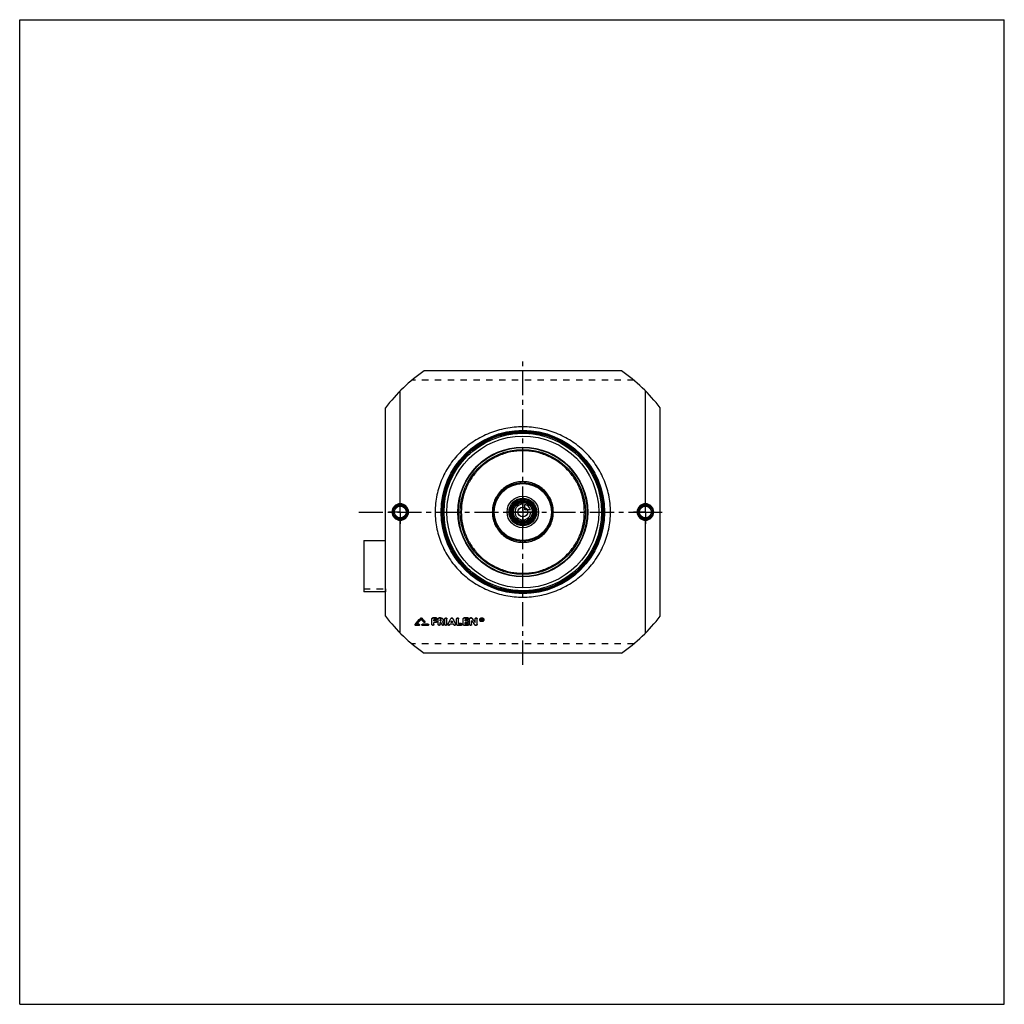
# Model space of a CAD drawing. Header units: millimetres. Extents: x 0 to 1000, y 0 to 1000.
import ezdxf

# ---------------------------------------------------------------- set-up
doc = ezdxf.new("R2010")
doc.units = ezdxf.units.MM
doc.header["$LTSCALE"] = 65.185185
doc.linetypes.add('CENTER', pattern=[0.6, 0.375, -0.075, 0.075, -0.075])
doc.linetypes.add('HIDDEN', pattern=[0.2, 0.1, -0.1])
doc.layers.get('0').update_dxf_attribs({"linetype": 'CONTINUOUS'})
for name, color, linetype in [('ACHSEN_S', 7, 'CONTINUOUS'), ('FASEN', 7, 'CONTINUOUS'), ('KOERPER', 7, 'CONTINUOUS'), ('KONST.EL_MIT_GEO', 7, 'CONTINUOUS'), ('KURVEN', 7, 'CONTINUOUS')]:
    doc.layers.add(name, color=color, linetype=linetype)

msp = doc.modelspace()

# ---------------------------------------------------------------- linework, layer by layer
at = {"color": 7, "linetype": 'Continuous'}
for p, q in [((0, 0), (0, 1000)), ((0, 1000), (1000, 1000)), ((1000, 0), (1000, 1000)), ((0, 0), (1000, 0))]:
    msp.add_line(p, q, dxfattribs=at)
at = {"layer": 'ACHSEN_S', "color": 2, "linetype": 'CENTER'}
for p, q in [((511, 344.9), (511, 654.3)), ((344.5, 500), (655.5, 500))]:
    msp.add_line(p, q, dxfattribs=at)
at = {"layer": 'FASEN', "color": 7, "linetype": 'Continuous'}
for radius in [80, 77.1]:
    msp.add_circle((511, 500), radius, dxfattribs=at)
at = {"layer": 'KOERPER', "color": 2, "linetype": 'CENTER'}
for p, q in [((386.5, 500), (386.5, 512)), ((635.5, 500), (635.5, 512)), ((386.5, 500), (374.5, 500)), ((386.5, 500), (386.5, 488)), ((386.5, 500), (398.5, 500)), ((635.5, 500), (623.5, 500)), ((635.5, 500), (647.5, 500)), ((635.5, 500), (635.5, 488))]:
    msp.add_line(p, q, dxfattribs=at)
at = {"layer": 'KOERPER', "color": 8, "linetype": 'HIDDEN'}
for p, q in [((349.5, 422), (371.5, 422)), ((371.5, 422), (371.5, 418.8))]:
    msp.add_line(p, q, dxfattribs=at)
at = {"layer": 'KOERPER', "color": 7, "linetype": 'Continuous'}
msp.add_line((371.5, 418.8), (349.5, 418.8), dxfattribs=at)
msp.add_circle((511, 500), 11.7, dxfattribs=at)
at = {"layer": 'KONST.EL_MIT_GEO', "color": 7, "linetype": 'Continuous'}
for p, q in [((611.2, 643.5), (410.8, 643.5)), ((386.5, 508.4), (386.5, 623)), ((635.5, 508.4), (635.5, 623)), ((371.5, 394.3), (371.5, 605.7)), ((650.5, 394.3), (650.5, 605.7)), ((386.5, 377), (386.5, 491.6)), ((635.5, 377), (635.5, 491.6)), ((349.5, 471.1), (349.5, 418.8)), ((349.5, 471.1), (371.5, 471.1)), ((407.3, 392.3), (407.3, 392.1)), ((408.2, 392.3), (408.2, 392.1)), ((418.7, 385.7), (418.7, 391.5)), ((423, 392.5), (419.7, 392.5)), ((419.7, 392.5), (419.7, 392.3)), ((423, 392.3), (419.7, 392.3)), ((423, 390.6), (420.7, 390.6)), ((420.7, 389.4), (420.7, 390.6)), ((423, 392.5), (423, 392.3)), ((425, 385.7), (425, 391.5)), ((427.5, 392.5), (426, 392.5)), ((426, 392.5), (426, 392.3)), ((427.5, 392.3), (426, 392.3)), ((427.5, 390.6), (427, 390.6)), ((427, 389.4), (427, 390.6)), ((427.5, 392.5), (427.5, 392.3)), ((431.9, 385.7), (431.9, 391.5)), ((433.9, 385.7), (433.9, 391.5)), ((437.9, 392), (437.9, 391.8)), ((439.8, 392), (439.8, 391.8)), ((443.8, 385.7), (443.8, 391.5)), ((445.8, 386.5), (445.8, 391.5)), ((450.4, 385.7), (450.4, 391.5)), ((455.1, 392.5), (451.4, 392.5)), ((451.4, 392.5), (451.4, 392.3)), ((455.1, 392.3), (451.4, 392.3)), ((455.1, 390.6), (452.4, 390.6)), ((452.4, 389.4), (452.4, 390.6)), ((455.1, 392.5), (455.1, 392.3)), ((457, 385.7), (457, 391.5)), ((458.7, 392.5), (458, 392.5)), ((458, 392.5), (458, 392.3)), ((458.7, 392.3), (458, 392.3)), ((458.7, 392.5), (458.7, 392.3)), ((459.5, 392.1), (459.5, 391.9)), ((462.6, 387.7), (462.6, 391.5)), ((464.6, 385.7), (464.6, 391.5)), ((469.3, 391.6), (468.9, 391.6)), ((468.9, 389.5), (468.9, 391.6)), ((469.3, 391.5), (468.9, 391.5)), ((469.3, 391.2), (469.2, 391.2)), ((469.2, 390.6), (469.2, 391.2)), ((469.3, 390.8), (469.2, 390.8)), ((469.3, 390.6), (469.2, 390.6)), ((469.3, 390.3), (469.2, 390.3)), ((469.2, 389.5), (469.2, 390.3)), ((469.3, 391.6), (469.3, 391.5)), ((469.3, 390.8), (469.3, 390.6)), ((469.5, 390.8), (469.5, 391)), ((469.8, 389.7), (469.6, 390.4)), ((469.8, 390.8), (469.8, 391)), ((401.5, 385.5), (401.5, 385.3)), ((401.6, 385.8), (401.6, 385.6)), ((405.5, 384.8), (402.1, 384.8)), ((405.5, 385.8), (403.2, 385.8)), ((405.5, 386), (403.4, 386)), ((405.5, 386), (405.5, 385.8)), ((406.1, 385.3), (406.1, 385.5)), ((408.4, 385.5), (408.4, 385.3)), ((414.8, 386), (409, 386)), ((409, 386), (409, 385.8)), ((414.8, 385.8), (409, 385.8)), ((414.8, 384.8), (409, 384.8)), ((411.4, 388.6), (411.4, 388.5)), ((414.8, 386), (414.8, 385.8)), ((415.4, 385.3), (415.4, 385.5)), ((422.7, 389.6), (420.7, 389.6)), ((422.7, 389.4), (420.7, 389.4)), ((422.7, 387.7), (420.7, 387.7)), ((420.7, 385.7), (420.7, 387.7)), ((422.7, 389.6), (422.7, 389.4)), ((427.5, 389.6), (427, 389.6)), ((427.5, 389.4), (427, 389.4)), ((427.7, 387.7), (427, 387.7)), ((427, 385.7), (427, 387.7)), ((427.5, 389.6), (427.5, 389.4)), ((429.6, 388.3), (429.5, 388.5)), ((430.8, 386.2), (430.8, 386)), ((434.9, 386.2), (434.9, 386)), ((440.6, 386.1), (437.1, 386.1)), ((439.7, 387.7), (438, 387.7)), ((439.6, 387.9), (438.1, 387.9)), ((442.8, 386.2), (442.8, 386)), ((448.5, 384.8), (444.8, 384.8)), ((448.5, 386.7), (445.8, 386.7)), ((448.5, 386.5), (445.8, 386.5)), ((448.5, 386.7), (448.5, 386.5)), ((455.1, 384.8), (451.4, 384.8)), ((454.7, 389.6), (452.4, 389.6)), ((454.7, 389.4), (452.4, 389.4)), ((454.7, 387.7), (452.4, 387.7)), ((452.4, 386.5), (452.4, 387.7)), ((455.1, 386.7), (452.4, 386.7)), ((455.1, 386.5), (452.4, 386.5)), ((454.7, 389.6), (454.7, 389.4)), ((455.1, 386.7), (455.1, 386.5)), ((459, 385.7), (459, 389.4)), ((463.6, 384.8), (463, 384.8)), ((469.2, 389.5), (468.9, 389.5)), ((469.8, 389.5), (469.5, 389.5)), ((469.8, 389.7), (469.8, 389.5)), ((611.2, 356.5), (410.8, 356.5))]:
    msp.add_line(p, q, dxfattribs=at)
at = {"layer": 'KONST.EL_MIT_GEO', "color": 8, "linetype": 'HIDDEN'}
for p, q in [((623.7, 633.9), (398.3, 633.9)), ((407.8, 391.2), (407.8, 391)), ((418.7, 391.6), (418.7, 391.5)), ((423, 390.8), (420.7, 390.8)), ((420.7, 390.8), (420.7, 390.6)), ((423, 390.8), (423, 390.6)), ((424, 391.5), (424, 391.6)), ((425, 391.6), (425, 391.5)), ((427.5, 390.8), (427, 390.8)), ((427, 390.8), (427, 390.6)), ((427.5, 390.8), (427.5, 390.6)), ((428.2, 390), (428.2, 390.2)), ((430.2, 390), (430.2, 390.2)), ((431.9, 391.6), (431.9, 391.5)), ((433.9, 391.6), (433.9, 391.5)), ((443.8, 391.6), (443.8, 391.5)), ((445.8, 391.6), (445.8, 391.5)), ((450.4, 391.6), (450.4, 391.5)), ((455.1, 390.8), (452.4, 390.8)), ((452.4, 390.8), (452.4, 390.6)), ((455.1, 390.8), (455.1, 390.6)), ((456.1, 391.5), (456.1, 391.6)), ((457, 391.6), (457, 391.5)), ((462.6, 391.6), (462.6, 391.5)), ((464.6, 391.6), (464.6, 391.5)), ((467.2, 390.6), (467.2, 390.5)), ((467.7, 390.6), (467.7, 390.5)), ((469.3, 391.3), (469.2, 391.3)), ((469.2, 391.3), (469.2, 391.2)), ((469.3, 390.5), (469.2, 390.5)), ((469.2, 390.5), (469.2, 390.3)), ((469.3, 391.3), (469.3, 391.2)), ((469.3, 390.5), (469.3, 390.3)), ((469.5, 389.7), (469.3, 390.5)), ((469.5, 391.1), (469.5, 391)), ((469.6, 390.6), (469.6, 390.4)), ((469.6, 390.5), (469.6, 390.6)), ((469.6, 390.4), (469.6, 390.5)), ((469.8, 391.1), (469.8, 391)), ((471, 390.6), (471, 390.5)), ((471.5, 390.6), (471.5, 390.5)), ((405.5, 385), (402.1, 385)), ((402.1, 385), (402.1, 384.8)), ((403.4, 386), (403.2, 386)), ((403.2, 386), (403.2, 385.8)), ((405.5, 385), (405.5, 384.8)), ((414.8, 385), (409, 385)), ((409, 385), (409, 384.8)), ((410.5, 388.1), (410.5, 387.9)), ((411.5, 388.2), (411.5, 388.3)), ((414.8, 385), (414.8, 384.8)), ((422.7, 387.9), (420.7, 387.9)), ((420.7, 387.9), (420.7, 387.7)), ((422.7, 387.9), (422.7, 387.7)), ((423.7, 388.6), (423.7, 388.7)), ((427.7, 387.9), (427, 387.9)), ((427, 387.9), (427, 387.7)), ((427.7, 387.9), (427.7, 387.7)), ((429, 385.5), (429, 385.3)), ((429.5, 388.6), (429.5, 388.4)), ((429.5, 388.5), (429.5, 388.6)), ((430.9, 385.7), (430.9, 385.8)), ((434.9, 385.8), (434.9, 385.7)), ((436.8, 385.5), (436.8, 385.3)), ((440.6, 386.2), (437.1, 386.2)), ((437.1, 386.2), (437.1, 386.1)), ((438.1, 387.9), (438, 387.9)), ((438, 387.9), (438, 387.7)), ((438.9, 389.5), (438.9, 389.4)), ((439.7, 387.9), (439.6, 387.9)), ((439.7, 387.9), (439.7, 387.7)), ((440.6, 386.2), (440.6, 386.1)), ((440.9, 385.5), (440.9, 385.3)), ((442.8, 385.7), (442.8, 385.8)), ((448.5, 385), (444.8, 385)), ((444.8, 385), (444.8, 384.8)), ((448.5, 385), (448.5, 384.8)), ((449.4, 385.7), (449.4, 385.8)), ((455.1, 385), (451.4, 385)), ((451.4, 385), (451.4, 384.8)), ((454.7, 387.9), (452.4, 387.9)), ((452.4, 387.9), (452.4, 387.7)), ((454.7, 387.9), (454.7, 387.7)), ((455.1, 385), (455.1, 384.8)), ((455.7, 388.6), (455.7, 388.7)), ((456.1, 385.7), (456.1, 385.8)), ((459, 389.6), (459, 389.4)), ((462.1, 385.4), (462.1, 385.2)), ((463.6, 385), (463, 385)), ((463, 385), (463, 384.8)), ((463.6, 385), (463.6, 384.8)), ((469.2, 389.7), (468.9, 389.7)), ((469.8, 389.7), (469.5, 389.7)), ((469.5, 389.7), (469.5, 389.5)), ((623.7, 366.1), (398.3, 366.1))]:
    msp.add_line(p, q, dxfattribs=at)
at = {"layer": 'KONST.EL_MIT_GEO', "color": 7, "linetype": 'Continuous'}
for centre, radius in [((511, 500), 83), ((511, 500), 82), ((511, 500), 81.2), ((511, 500), 65.9), ((511, 500), 65.4), ((511, 500), 63.5), ((511, 500), 30), ((511, 500), 29), ((511, 500), 14), ((511, 500), 13), ((511, 500), 11.3), ((511, 500), 10.3), ((386.5, 500), 7.05), ((386.5, 500), 6.05), ((511, 500), 5), ((635.5, 500), 7.05), ((635.5, 500), 6.05)]:
    msp.add_circle(centre, radius, dxfattribs=at)
at = {"layer": 'KONST.EL_MIT_GEO', "color": 8, "linetype": 'HIDDEN'}
msp.add_circle((511, 500), 80, dxfattribs=at)
at = {"layer": 'KONST.EL_MIT_GEO', "color": 7, "linetype": 'Continuous'}
for centre, radius, start, end in [((511, 500), 175, 124.9143, 142.8581), ((511, 500), 175, 37.1419, 55.0857), ((386.5, 500), 7.43, 90.0349, 180.0365), ((386.5, 500), 7.43, 359.9634, 90.261), ((635.5, 500), 7.43, 89.739, 180.0366), ((635.5, 500), 7.43, 359.9636, 89.9649), ((386.5, 500), 7.43, 179.9636, 269.965), ((386.5, 500), 7.43, 269.739, 0.0366), ((635.5, 500), 7.43, 179.9635, 270.2608), ((635.5, 500), 7.43, 270.0349, 0.0365), ((511, 500), 175, 217.1419, 235.0857), ((-151.5, 874.1), 737.8, 318.5599, 319.2278), ((-152.4, 874.1), 738.6, 318.6005, 319.2682), ((-149.9, 873.1), 737.2, 318.6207, 319.1565), ((969.4, 876.6), 742.4, 220.8448, 221.1631), ((972.5, 878.8), 745.1, 220.7744, 221.1434), ((973.4, 878.8), 745.8, 220.734, 221.1028), ((-237.5, 738.3), 759.1, 332.3653, 332.8576), ((-239, 738.4), 760.5, 332.3989, 332.8908), ((1115.2, 738.3), 759.1, 207.1424, 207.6347), ((1116.8, 738.4), 760.5, 207.1092, 207.6011), ((1042.9, 816.6), 721.5, 216.0476, 216.4626), ((1044, 816.7), 722.5, 216.0087, 216.4236), ((469.3, 390.9), 0.296, 270.1603, 275.3116), ((511, 500), 175, 304.9143, 322.8581), ((1070.1, 741.4), 733.4, 208.8361, 209.0515), ((1076, 743.5), 737.6, 208.7749, 208.9883), ((1074.9, 743.6), 736.6, 208.8332, 209.0229), ((-237.7, 738.8), 761.5, 332.5466, 332.6845), ((1115.4, 738.8), 761.5, 207.3155, 207.4534), ((1032, 809.6), 710.5, 216.2523, 216.6717)]:
    msp.add_arc(centre, radius, start, end, dxfattribs=at)
at = {"layer": 'KONST.EL_MIT_GEO', "color": 8, "linetype": 'HIDDEN'}
for centre, radius, start, end in [((-149, 873.2), 736.4, 318.5802, 319.116), ((968.5, 876.6), 741.7, 220.8853, 221.2036), ((427.7, 390.2), 0.512, 351.2061, 0.0041), ((468.9, 390.6), 1.23, 179.9895, 183.4951), ((469.3, 391), 0.185, 353.1003, 0.0417), ((469.8, 390.6), 1.23, 356.4734, 0.0106), ((1068.7, 741.3), 732, 208.8706, 209.0863), ((-236.2, 738.7), 760, 332.5131, 332.6511), ((1113.9, 738.7), 760, 207.3489, 207.4869), ((1030.9, 809.6), 709.5, 216.2913, 216.7109)]:
    msp.add_arc(centre, radius, start, end, dxfattribs=at)
at = {"layer": 'KONST.EL_MIT_GEO', "color": 7, "linetype": 'Continuous'}
for centre, start_param in [((469.5, 500), -4.18519), ((469.8, 500), -4.18569)]:
    msp.add_ellipse(centre, major_axis=(-40.2, 210.3), ratio=0.11241, start_param=start_param, end_param=-4.18059, dxfattribs=at)
for points, knots in [([(600, 500), (600, 502.9), (599.7, 508.7), (598.4, 517.3), (596.1, 525.7), (592.1, 536.5), (585.1, 549), (575.7, 559.9), (567.1, 567.3), (560.2, 572.3), (552.7, 576.6), (542.3, 581.3), (528.4, 585.4), (511, 587.1), (493.6, 585.4), (479.7, 581.3), (469.3, 576.6), (461.8, 572.3), (454.9, 567.3), (446.3, 559.9), (436.9, 549), (429.9, 536.5), (425.9, 525.7), (423.6, 517.3), (422.3, 508.7), (422, 502.9), (422, 500)], [0, 0, 0, 0, 0.03161, 0.06316, 0.09463, 0.12596, 0.18818, 0.25003, 0.28097, 0.31195, 0.34302, 0.3742, 0.43691, 0.5, 0.56309, 0.6258, 0.65698, 0.68805, 0.71903, 0.74997, 0.81182, 0.87404, 0.90537, 0.93684, 0.96839, 1, 1, 1, 1]), ([(573.5, 500), (573.5, 504.1), (572.9, 510.3), (570.9, 518.2), (568.1, 525.9), (563.2, 534.9), (556.7, 542.8), (550.7, 548.2), (544.1, 553), (535.1, 557.8), (523.3, 561.4), (511, 562.6), (498.7, 561.4), (486.9, 557.8), (477.9, 553), (471.3, 548.2), (465.3, 542.8), (458.8, 534.9), (453.9, 525.9), (451.1, 518.2), (449.1, 510.3), (448.5, 504.1), (448.5, 500)], [0, 0, 0, 0, 0.06282, 0.0942, 0.12552, 0.18787, 0.25002, 0.28112, 0.31224, 0.37457, 0.43718, 0.5, 0.56282, 0.62543, 0.68776, 0.71888, 0.74998, 0.81213, 0.87448, 0.9058, 0.93718, 1, 1, 1, 1]), ([(542, 500), (542, 502), (541.6, 506.1), (539.8, 511.9), (536.9, 517.3), (533, 522), (528.3, 525.8), (522.9, 528.7), (517.1, 530.5), (511, 531), (504.9, 530.5), (499.1, 528.7), (493.7, 525.8), (489, 522), (485.1, 517.3), (482.2, 511.9), (480.4, 506.1), (480, 502), (480, 500)], [0, 0, 0, 0, 0.06258, 0.12511, 0.18758, 0.25, 0.31242, 0.37488, 0.43742, 0.5, 0.56258, 0.62512, 0.68758, 0.75, 0.81242, 0.87489, 0.93742, 1, 1, 1, 1]), ([(386.5, 508.4), (385.4, 508.4), (383.2, 507.9), (380.4, 506.1), (378.6, 503.3), (378.1, 501.1), (378.1, 500)], [0, 0, 0, 0, 0.24958, 0.49953, 0.74972, 1, 1, 1, 1]), ([(378.1, 500), (378.1, 498.9), (378.6, 496.7), (380.4, 493.9), (383.2, 492.1), (385.4, 491.6), (386.5, 491.6)], [0, 0, 0, 0, 0.25028, 0.50047, 0.75042, 1, 1, 1, 1]), ([(386.5, 508.4), (386.5, 508.3), (386.5, 508.1), (386.5, 507.9), (386.5, 507.7), (386.5, 507.6), (386.5, 507.5), (386.5, 507.5), (386.5, 507.4), (386.5, 507.4)], [0, 0, 0, 0, 0.37305, 0.54144, 0.69004, 0.81376, 0.90847, 0.97109, 1, 1, 1, 1]), ([(394.9, 500), (394.9, 501.1), (394.5, 503.3), (392.6, 506.1), (389.8, 508), (387.6, 508.4), (386.5, 508.4)], [0, 0, 0, 0, 0.25, 0.49998, 0.74997, 1, 1, 1, 1]), ([(386.5, 491.6), (387.6, 491.6), (389.8, 492), (392.6, 493.9), (394.5, 496.7), (394.9, 498.9), (394.9, 500)], [0, 0, 0, 0, 0.25003, 0.50002, 0.75, 1, 1, 1, 1]), ([(422, 500), (422, 497.1), (422.3, 491.3), (423.6, 482.7), (425.9, 474.3), (429.9, 463.5), (436.9, 451), (446.3, 440.1), (454.9, 432.7), (461.8, 427.7), (469.3, 423.4), (479.7, 418.7), (493.6, 414.6), (511, 412.9), (528.4, 414.6), (542.3, 418.7), (552.7, 423.4), (560.2, 427.7), (567.1, 432.7), (575.7, 440.1), (585.1, 451), (592.1, 463.5), (596.1, 474.3), (598.4, 482.7), (599.7, 491.3), (600, 497.1), (600, 500)], [0, 0, 0, 0, 0.03161, 0.06316, 0.09463, 0.12596, 0.18818, 0.25003, 0.28097, 0.31195, 0.34302, 0.3742, 0.43691, 0.5, 0.56309, 0.6258, 0.65698, 0.68805, 0.71903, 0.74997, 0.81182, 0.87404, 0.90537, 0.93684, 0.96839, 1, 1, 1, 1]), ([(448.5, 500), (448.5, 495.9), (449.1, 489.7), (451.1, 481.8), (453.9, 474.1), (458.8, 465.1), (465.3, 457.2), (471.3, 451.8), (477.9, 447), (486.9, 442.2), (498.7, 438.6), (511, 437.4), (523.3, 438.6), (535.1, 442.2), (544.1, 447), (550.7, 451.8), (556.7, 457.2), (563.2, 465.1), (568.1, 474.1), (570.9, 481.8), (572.9, 489.7), (573.5, 495.9), (573.5, 500)], [0, 0, 0, 0, 0.06282, 0.0942, 0.12552, 0.18787, 0.25002, 0.28112, 0.31224, 0.37457, 0.43718, 0.5, 0.56282, 0.62543, 0.68776, 0.71888, 0.74998, 0.81213, 0.87448, 0.9058, 0.93718, 1, 1, 1, 1]), ([(480, 500), (480, 498), (480.4, 493.9), (482.2, 488.1), (485.1, 482.7), (489, 478), (493.7, 474.2), (499.1, 471.3), (504.9, 469.5), (511, 469), (517.1, 469.5), (522.9, 471.3), (528.3, 474.2), (533, 478), (536.9, 482.7), (539.8, 488.1), (541.6, 493.9), (542, 498), (542, 500)], [0, 0, 0, 0, 0.06258, 0.12511, 0.18758, 0.25, 0.31242, 0.37488, 0.43742, 0.5, 0.56258, 0.62512, 0.68758, 0.75, 0.81242, 0.87489, 0.93742, 1, 1, 1, 1]), ([(635.5, 508.4), (634.4, 508.4), (632.2, 508), (629.4, 506.1), (627.5, 503.3), (627.1, 501.1), (627.1, 500)], [0, 0, 0, 0, 0.25003, 0.50002, 0.75, 1, 1, 1, 1]), ([(627.1, 500), (627.1, 498.9), (627.5, 496.7), (629.4, 493.9), (632.2, 492), (634.4, 491.6), (635.5, 491.6)], [0, 0, 0, 0, 0.25, 0.49998, 0.74997, 1, 1, 1, 1]), ([(635.5, 508.4), (635.5, 508.3), (635.5, 508.1), (635.5, 507.9), (635.5, 507.7), (635.5, 507.6), (635.5, 507.5), (635.5, 507.5), (635.5, 507.4), (635.5, 507.4)], [0, 0, 0, 0, 0.37304, 0.54143, 0.69003, 0.81375, 0.90845, 0.97108, 1, 1, 1, 1]), ([(643.9, 500), (643.9, 501.1), (643.4, 503.3), (641.6, 506.1), (638.8, 507.9), (636.6, 508.4), (635.5, 508.4)], [0, 0, 0, 0, 0.25028, 0.50047, 0.75042, 1, 1, 1, 1]), ([(635.5, 491.6), (636.6, 491.6), (638.8, 492.1), (641.6, 493.9), (643.4, 496.7), (643.9, 498.9), (643.9, 500)], [0, 0, 0, 0, 0.24958, 0.49953, 0.74972, 1, 1, 1, 1]), ([(386.5, 491.6), (386.5, 491.7), (386.5, 491.9), (386.5, 492.1), (386.5, 492.3), (386.5, 492.4), (386.5, 492.5), (386.5, 492.5), (386.5, 492.6), (386.5, 492.6)], [0, 0, 0, 0, 0.37304, 0.54144, 0.69004, 0.81376, 0.90846, 0.97108, 1, 1, 1, 1]), ([(635.5, 491.6), (635.5, 491.7), (635.5, 491.9), (635.5, 492.1), (635.5, 492.3), (635.5, 492.4), (635.5, 492.5), (635.5, 492.5), (635.5, 492.6), (635.5, 492.6)], [0, 0, 0, 0, 0.37304, 0.54144, 0.69004, 0.81376, 0.90847, 0.9711, 1, 1, 1, 1]), ([(407.3, 392.3), (407.4, 392.4), (407.8, 392.6), (408.1, 392.4), (408.2, 392.3)], [0, 0, 0, 0, 0.49959, 1, 1, 1, 1]), ([(407.3, 392.1), (407.4, 392.2), (407.8, 392.4), (408.1, 392.2), (408.2, 392.1)], [0, 0, 0, 0, 0.50001, 1, 1, 1, 1]), ([(418.7, 391.6), (418.7, 391.7), (418.8, 392), (419.1, 392.3), (419.5, 392.5), (419.7, 392.5)], [0, 0, 0, 0, 0.23435, 0.47948, 1, 1, 1, 1]), ([(418.7, 391.5), (418.7, 391.6), (418.8, 391.8), (419.1, 392.2), (419.5, 392.3), (419.7, 392.3)], [0, 0, 0, 0, 0.23387, 0.47885, 1, 1, 1, 1]), ([(423, 392.5), (423.3, 392.5), (423.7, 392.3), (424, 392), (424, 391.7), (424, 391.6)], [0, 0, 0, 0, 0.5207, 0.7682, 1, 1, 1, 1]), ([(423, 392.3), (423.3, 392.3), (423.7, 392.2), (424, 391.8), (424, 391.6), (424, 391.5)], [0, 0, 0, 0, 0.52115, 0.76613, 1, 1, 1, 1]), ([(424, 391.5), (424, 391.4), (424, 391.1), (423.7, 390.8), (423.4, 390.7), (423.2, 390.6), (423, 390.6)], [0, 0, 0, 0, 0.23198, 0.47474, 0.7323, 1, 1, 1, 1]), ([(425, 391.6), (425, 391.7), (425.1, 392), (425.4, 392.3), (425.8, 392.5), (426, 392.5)], [0, 0, 0, 0, 0.23435, 0.47948, 1, 1, 1, 1]), ([(425, 391.5), (425, 391.6), (425.1, 391.8), (425.4, 392.2), (425.8, 392.3), (426, 392.3)], [0, 0, 0, 0, 0.23387, 0.47885, 1, 1, 1, 1]), ([(427.5, 392.5), (427.9, 392.5), (428.6, 392.4), (429.5, 391.9), (430.1, 391.1), (430.2, 390.5), (430.2, 390.2)], [0, 0, 0, 0, 0.26811, 0.52485, 0.76801, 1, 1, 1, 1]), ([(427.5, 392.3), (427.9, 392.3), (428.6, 392.2), (429.5, 391.7), (430.1, 390.9), (430.2, 390.3), (430.2, 390)], [0, 0, 0, 0, 0.26778, 0.52567, 0.76863, 1, 1, 1, 1]), ([(428.2, 390), (428.2, 390.1), (428.2, 390.3), (428, 390.5), (427.7, 390.6), (427.5, 390.6)], [0, 0, 0, 0, 0.23325, 0.47797, 1, 1, 1, 1]), ([(427.5, 389.6), (427.7, 389.6), (428, 389.7), (428.2, 389.9), (428.2, 390), (428.2, 390.1)], [0, 0, 0, 0, 0.52029, 0.76486, 1, 1, 1, 1]), ([(427.5, 389.4), (427.7, 389.4), (428, 389.5), (428.2, 389.8), (428.2, 389.9), (428.2, 390)], [0, 0, 0, 0, 0.5222, 0.76675, 1, 1, 1, 1]), ([(430.2, 390), (430.2, 389.7), (430.1, 389.1), (429.7, 388.6), (429.5, 388.4)], [0, 0, 0, 0, 0.48885, 1, 1, 1, 1]), ([(431.9, 391.6), (431.9, 391.7), (431.9, 392), (432.2, 392.3), (432.5, 392.4), (432.9, 392.5), (433.3, 392.4), (433.6, 392.3), (433.8, 392), (433.9, 391.7), (433.9, 391.6)], [0, 0, 0, 0, 0.11756, 0.23723, 0.36733, 0.49976, 0.63355, 0.7626, 0.88284, 1, 1, 1, 1]), ([(431.9, 391.5), (431.9, 391.6), (431.9, 391.8), (432.2, 392.1), (432.5, 392.3), (432.9, 392.3), (433.3, 392.3), (433.6, 392.1), (433.8, 391.8), (433.9, 391.6), (433.9, 391.5)], [0, 0, 0, 0, 0.11598, 0.23746, 0.36626, 0.49999, 0.63373, 0.76254, 0.88402, 1, 1, 1, 1]), ([(437.9, 392), (438, 392.1), (438.3, 392.4), (438.9, 392.5), (439.4, 392.4), (439.7, 392.1), (439.8, 392)], [0, 0, 0, 0, 0.24238, 0.50071, 0.75758, 1, 1, 1, 1]), ([(437.9, 391.8), (438, 392), (438.3, 392.2), (438.9, 392.4), (439.4, 392.2), (439.7, 392), (439.8, 391.8)], [0, 0, 0, 0, 0.24093, 0.49999, 0.75906, 1, 1, 1, 1]), ([(443.8, 391.6), (443.8, 391.7), (443.9, 392), (444.1, 392.3), (444.4, 392.4), (444.8, 392.5), (445.2, 392.4), (445.5, 392.3), (445.8, 392), (445.8, 391.7), (445.8, 391.6)], [0, 0, 0, 0, 0.11756, 0.23723, 0.36733, 0.49976, 0.63355, 0.7626, 0.88284, 1, 1, 1, 1]), ([(443.8, 391.5), (443.8, 391.6), (443.9, 391.8), (444.1, 392.1), (444.4, 392.3), (444.8, 392.3), (445.2, 392.3), (445.5, 392.1), (445.8, 391.8), (445.8, 391.6), (445.8, 391.5)], [0, 0, 0, 0, 0.11598, 0.23746, 0.36626, 0.49999, 0.63373, 0.76254, 0.88402, 1, 1, 1, 1]), ([(450.4, 391.6), (450.4, 391.7), (450.5, 392), (450.8, 392.3), (451.2, 392.5), (451.4, 392.5)], [0, 0, 0, 0, 0.23435, 0.47948, 1, 1, 1, 1]), ([(450.4, 391.5), (450.4, 391.6), (450.5, 391.8), (450.8, 392.2), (451.2, 392.3), (451.4, 392.3)], [0, 0, 0, 0, 0.23387, 0.47885, 1, 1, 1, 1]), ([(455.1, 392.5), (455.3, 392.5), (455.7, 392.3), (456, 392), (456.1, 391.7), (456.1, 391.6)], [0, 0, 0, 0, 0.5207, 0.7682, 1, 1, 1, 1]), ([(455.1, 392.3), (455.3, 392.3), (455.7, 392.2), (456, 391.8), (456.1, 391.6), (456.1, 391.5)], [0, 0, 0, 0, 0.52115, 0.76613, 1, 1, 1, 1]), ([(456.1, 391.5), (456.1, 391.4), (456, 391.1), (455.8, 390.8), (455.4, 390.7), (455.2, 390.6), (455.1, 390.6)], [0, 0, 0, 0, 0.23198, 0.47474, 0.7323, 1, 1, 1, 1]), ([(457, 391.6), (457, 391.7), (457.1, 392), (457.4, 392.3), (457.8, 392.5), (458, 392.5)], [0, 0, 0, 0, 0.23435, 0.47948, 1, 1, 1, 1]), ([(457, 391.5), (457, 391.6), (457.1, 391.8), (457.4, 392.2), (457.8, 392.3), (458, 392.3)], [0, 0, 0, 0, 0.23387, 0.47885, 1, 1, 1, 1]), ([(458.7, 392.5), (458.9, 392.5), (459.2, 392.4), (459.4, 392.2), (459.5, 392.1)], [0, 0, 0, 0, 0.5145, 1, 1, 1, 1]), ([(458.7, 392.3), (458.9, 392.3), (459.2, 392.3), (459.4, 392), (459.5, 391.9)], [0, 0, 0, 0, 0.51461, 1, 1, 1, 1]), ([(462.6, 391.6), (462.6, 391.7), (462.7, 392), (462.9, 392.3), (463.2, 392.4), (463.6, 392.5), (464, 392.4), (464.3, 392.3), (464.5, 392), (464.6, 391.7), (464.6, 391.6)], [0, 0, 0, 0, 0.11756, 0.23723, 0.36733, 0.49976, 0.63355, 0.7626, 0.88284, 1, 1, 1, 1]), ([(462.6, 391.5), (462.6, 391.6), (462.7, 391.8), (462.9, 392.1), (463.2, 392.3), (463.6, 392.3), (464, 392.3), (464.3, 392.1), (464.5, 391.8), (464.6, 391.6), (464.6, 391.5)], [0, 0, 0, 0, 0.11598, 0.23746, 0.36626, 0.49999, 0.63373, 0.76254, 0.88402, 1, 1, 1, 1]), ([(467.2, 390.6), (467.2, 390.9), (467.3, 391.4), (467.8, 392), (468.5, 392.4), (469.4, 392.5), (470.2, 392.4), (470.9, 392), (471.4, 391.4), (471.5, 390.9), (471.5, 390.6)], [0, 0, 0, 0, 0.11576, 0.23732, 0.36623, 0.50001, 0.63378, 0.7627, 0.88428, 1, 1, 1, 1]), ([(467.2, 390.5), (467.2, 390.7), (467.3, 391.2), (467.8, 391.8), (468.5, 392.2), (469.4, 392.4), (470.2, 392.2), (470.9, 391.8), (471.4, 391.2), (471.5, 390.7), (471.5, 390.5)], [0, 0, 0, 0, 0.11578, 0.23726, 0.36616, 0.5, 0.63384, 0.76274, 0.88422, 1, 1, 1, 1]), ([(471.5, 390.5), (471.5, 390.2), (471.4, 389.7), (470.9, 389.1), (470.2, 388.7), (469.4, 388.6), (468.5, 388.7), (467.8, 389.1), (467.3, 389.7), (467.2, 390.2), (467.2, 390.5)], [0, 0, 0, 0, 0.11578, 0.23703, 0.3659, 0.5, 0.6341, 0.76297, 0.88422, 1, 1, 1, 1]), ([(471, 390.5), (471, 390.7), (470.9, 391), (470.5, 391.5), (470, 391.8), (469.4, 391.9), (468.7, 391.8), (468.2, 391.5), (467.8, 391), (467.7, 390.7), (467.7, 390.5)], [0, 0, 0, 0, 0.11578, 0.23723, 0.36613, 0.5, 0.63387, 0.76277, 0.88422, 1, 1, 1, 1]), ([(467.7, 390.5), (467.7, 390.3), (467.8, 389.9), (468.2, 389.4), (468.7, 389.1), (469.4, 389), (470, 389.1), (470.5, 389.4), (470.9, 389.9), (471, 390.3), (471, 390.5)], [0, 0, 0, 0, 0.11578, 0.23705, 0.36593, 0.5, 0.63407, 0.76295, 0.88422, 1, 1, 1, 1]), ([(467.8, 390.2), (467.8, 390.1), (468, 389.8), (468.4, 389.5), (468.8, 389.3), (469.5, 389.2), (470.2, 389.4), (470.7, 389.8), (470.9, 390.1), (470.9, 390.2)], [0, 0, 0, 0, 0.11806, 0.23951, 0.36961, 0.50171, 0.76089, 0.88252, 1, 1, 1, 1]), ([(469.3, 391.6), (469.4, 391.6), (469.6, 391.6), (469.8, 391.3), (469.8, 391.2), (469.8, 391.1)], [0, 0, 0, 0, 0.52078, 0.76503, 1, 1, 1, 1]), ([(469.3, 391.5), (469.4, 391.5), (469.6, 391.4), (469.8, 391.2), (469.8, 391), (469.8, 391)], [0, 0, 0, 0, 0.52149, 0.76632, 1, 1, 1, 1]), ([(469.5, 391), (469.5, 391), (469.5, 391.1), (469.3, 391.2), (469.3, 391.2)], [0, 0, 0, 0, 0.4726, 1, 1, 1, 1]), ([(469.3, 390.8), (469.3, 390.8), (469.4, 390.8), (469.5, 390.9), (469.5, 390.9)], [0, 0, 0, 0, 0.52353, 1, 1, 1, 1]), ([(469.3, 390.6), (469.4, 390.6), (469.5, 390.6), (469.5, 390.8), (469.5, 390.8)], [0, 0, 0, 0, 0.52635, 1, 1, 1, 1]), ([(469.8, 390.8), (469.8, 390.7), (469.8, 390.6), (469.7, 390.5), (469.6, 390.4)], [0, 0, 0, 0, 0.48422, 1, 1, 1, 1]), ([(401.5, 385.5), (401.5, 385.5), (401.5, 385.6), (401.6, 385.7), (401.6, 385.8)], [0, 0, 0, 0, 0.23914, 1, 1, 1, 1]), ([(401.5, 385.3), (401.5, 385.4), (401.5, 385.5), (401.6, 385.6), (401.6, 385.6)], [0, 0, 0, 0, 0.74018, 1, 1, 1, 1]), ([(402.1, 384.8), (401.9, 384.8), (401.7, 384.9), (401.5, 385.1), (401.5, 385.3), (401.5, 385.3)], [0, 0, 0, 0, 0.52496, 0.76874, 1, 1, 1, 1]), ([(405.5, 386), (405.7, 386), (405.9, 385.9), (406.1, 385.7), (406.1, 385.6), (406.1, 385.5)], [0, 0, 0, 0, 0.52327, 0.77092, 1, 1, 1, 1]), ([(405.5, 385.8), (405.7, 385.8), (405.9, 385.7), (406.1, 385.5), (406.1, 385.4), (406.1, 385.3)], [0, 0, 0, 0, 0.52481, 0.76876, 1, 1, 1, 1]), ([(406.1, 385.3), (406.1, 385.3), (406.1, 385.1), (405.9, 384.9), (405.7, 384.8), (405.5, 384.8)], [0, 0, 0, 0, 0.23125, 0.47505, 1, 1, 1, 1]), ([(408.4, 385.5), (408.4, 385.6), (408.5, 385.7), (408.6, 385.9), (408.9, 386), (409, 386)], [0, 0, 0, 0, 0.23058, 0.47636, 1, 1, 1, 1]), ([(408.4, 385.3), (408.4, 385.4), (408.5, 385.5), (408.6, 385.7), (408.9, 385.8), (409, 385.8)], [0, 0, 0, 0, 0.23126, 0.4752, 1, 1, 1, 1]), ([(409, 384.8), (408.9, 384.8), (408.6, 384.9), (408.5, 385.1), (408.4, 385.3), (408.4, 385.3)], [0, 0, 0, 0, 0.52496, 0.76877, 1, 1, 1, 1]), ([(411.5, 388.2), (411.5, 388.1), (411.4, 387.9), (411.1, 387.7), (410.8, 387.7), (410.5, 387.8), (410.5, 387.9)], [0, 0, 0, 0, 0.22923, 0.48151, 0.74732, 1, 1, 1, 1]), ([(411.4, 388.6), (411.4, 388.6), (411.5, 388.5), (411.5, 388.4), (411.5, 388.3)], [0, 0, 0, 0, 0.26656, 1, 1, 1, 1]), ([(411.4, 388.5), (411.4, 388.5), (411.5, 388.4), (411.5, 388.3), (411.5, 388.2)], [0, 0, 0, 0, 0.25935, 1, 1, 1, 1]), ([(414.8, 386), (414.9, 386), (415.2, 385.9), (415.3, 385.7), (415.4, 385.6), (415.4, 385.5)], [0, 0, 0, 0, 0.52327, 0.77092, 1, 1, 1, 1]), ([(414.8, 385.8), (414.9, 385.8), (415.2, 385.7), (415.3, 385.5), (415.4, 385.4), (415.4, 385.3)], [0, 0, 0, 0, 0.52481, 0.76876, 1, 1, 1, 1]), ([(415.4, 385.3), (415.4, 385.3), (415.3, 385.1), (415.2, 384.9), (414.9, 384.8), (414.8, 384.8)], [0, 0, 0, 0, 0.23125, 0.47505, 1, 1, 1, 1]), ([(420.7, 385.7), (420.7, 385.6), (420.7, 385.3), (420.4, 385.1), (420.1, 384.9), (419.7, 384.8), (419.4, 384.9), (419, 385.1), (418.8, 385.3), (418.7, 385.6), (418.7, 385.7)], [0, 0, 0, 0, 0.11478, 0.23572, 0.36502, 0.49999, 0.63497, 0.76428, 0.88521, 1, 1, 1, 1]), ([(422.7, 389.6), (423, 389.6), (423.3, 389.5), (423.6, 389.1), (423.7, 388.8), (423.7, 388.7)], [0, 0, 0, 0, 0.52244, 0.76945, 1, 1, 1, 1]), ([(422.7, 389.4), (422.8, 389.4), (423.1, 389.4), (423.4, 389.2), (423.6, 388.9), (423.7, 388.7), (423.7, 388.6)], [0, 0, 0, 0, 0.26854, 0.52663, 0.7692, 1, 1, 1, 1]), ([(423.7, 388.6), (423.7, 388.5), (423.6, 388.2), (423.4, 388), (423.1, 387.8), (422.8, 387.7), (422.7, 387.7)], [0, 0, 0, 0, 0.23081, 0.47314, 0.7312, 1, 1, 1, 1]), ([(427, 385.7), (427, 385.6), (426.9, 385.3), (426.7, 385.1), (426.4, 384.9), (426, 384.8), (425.6, 384.9), (425.3, 385.1), (425.1, 385.3), (425, 385.6), (425, 385.7)], [0, 0, 0, 0, 0.11478, 0.23572, 0.36502, 0.49999, 0.63497, 0.76428, 0.88521, 1, 1, 1, 1]), ([(430.9, 385.7), (430.9, 385.6), (430.9, 385.4), (430.7, 385.1), (430.4, 385), (430, 384.8), (429.5, 384.9), (429.1, 385.2), (429, 385.3)], [0, 0, 0, 0, 0.11381, 0.23236, 0.35805, 0.49002, 0.75529, 1, 1, 1, 1]), ([(430.8, 386.2), (430.8, 386.2), (430.9, 386.1), (430.9, 385.9), (430.9, 385.8)], [0, 0, 0, 0, 0.25719, 1, 1, 1, 1]), ([(430.8, 386), (430.8, 386), (430.9, 385.9), (430.9, 385.8), (430.9, 385.7)], [0, 0, 0, 0, 0.2549, 1, 1, 1, 1]), ([(433.9, 385.7), (433.9, 385.6), (433.8, 385.3), (433.6, 385.1), (433.3, 384.9), (432.9, 384.8), (432.5, 384.9), (432.2, 385.1), (431.9, 385.3), (431.9, 385.6), (431.9, 385.7)], [0, 0, 0, 0, 0.11478, 0.23572, 0.36502, 0.49999, 0.63497, 0.76428, 0.88521, 1, 1, 1, 1]), ([(434.9, 385.8), (434.9, 385.9), (434.9, 386), (434.9, 386.2), (434.9, 386.2)], [0, 0, 0, 0, 0.74519, 1, 1, 1, 1]), ([(434.9, 385.7), (434.9, 385.8), (434.9, 385.9), (434.9, 386), (434.9, 386)], [0, 0, 0, 0, 0.74559, 1, 1, 1, 1]), ([(436.8, 385.3), (436.7, 385.2), (436.3, 384.9), (435.8, 384.8), (435.3, 385), (435.1, 385.1), (434.9, 385.4), (434.9, 385.6), (434.9, 385.7)], [0, 0, 0, 0, 0.24401, 0.50929, 0.64146, 0.76739, 0.8861, 1, 1, 1, 1]), ([(442.8, 385.7), (442.8, 385.6), (442.8, 385.4), (442.6, 385.1), (442.4, 385), (442, 384.8), (441.4, 384.9), (441, 385.2), (440.9, 385.3)], [0, 0, 0, 0, 0.1139, 0.2326, 0.35853, 0.49072, 0.75599, 1, 1, 1, 1]), ([(442.8, 386.2), (442.8, 386.2), (442.8, 386), (442.8, 385.9), (442.8, 385.8)], [0, 0, 0, 0, 0.25669, 1, 1, 1, 1]), ([(442.8, 386), (442.8, 386), (442.8, 385.9), (442.8, 385.8), (442.8, 385.7)], [0, 0, 0, 0, 0.25441, 1, 1, 1, 1]), ([(444.8, 384.8), (444.7, 384.8), (444.4, 384.9), (444.1, 385.1), (443.9, 385.3), (443.8, 385.6), (443.8, 385.7)], [0, 0, 0, 0, 0.26995, 0.52855, 0.77043, 1, 1, 1, 1]), ([(448.5, 386.7), (448.6, 386.7), (448.8, 386.6), (449.2, 386.5), (449.4, 386.2), (449.4, 386), (449.4, 385.8)], [0, 0, 0, 0, 0.27325, 0.52794, 0.77252, 1, 1, 1, 1]), ([(448.5, 386.5), (448.6, 386.5), (448.8, 386.5), (449.2, 386.3), (449.4, 386), (449.4, 385.8), (449.4, 385.7)], [0, 0, 0, 0, 0.26968, 0.52829, 0.77042, 1, 1, 1, 1]), ([(449.4, 385.7), (449.4, 385.6), (449.4, 385.3), (449.2, 385.1), (448.8, 384.9), (448.6, 384.8), (448.5, 384.8)], [0, 0, 0, 0, 0.22958, 0.47146, 0.73005, 1, 1, 1, 1]), ([(451.4, 384.8), (451.3, 384.8), (451, 384.9), (450.7, 385.1), (450.5, 385.3), (450.4, 385.6), (450.4, 385.7)], [0, 0, 0, 0, 0.26995, 0.52855, 0.77043, 1, 1, 1, 1]), ([(454.7, 389.6), (455, 389.6), (455.4, 389.5), (455.7, 389.1), (455.7, 388.8), (455.7, 388.7)], [0, 0, 0, 0, 0.52244, 0.76945, 1, 1, 1, 1]), ([(454.7, 389.4), (454.9, 389.4), (455.1, 389.4), (455.4, 389.2), (455.7, 388.9), (455.7, 388.7), (455.7, 388.6)], [0, 0, 0, 0, 0.26854, 0.52663, 0.7692, 1, 1, 1, 1]), ([(455.7, 388.6), (455.7, 388.5), (455.7, 388.2), (455.4, 388), (455.1, 387.8), (454.9, 387.7), (454.7, 387.7)], [0, 0, 0, 0, 0.23081, 0.47314, 0.7312, 1, 1, 1, 1]), ([(455.1, 386.7), (455.2, 386.7), (455.4, 386.6), (455.8, 386.5), (456, 386.2), (456.1, 386), (456.1, 385.8)], [0, 0, 0, 0, 0.27325, 0.52794, 0.77252, 1, 1, 1, 1]), ([(455.1, 386.5), (455.2, 386.5), (455.4, 386.5), (455.8, 386.3), (456, 386), (456.1, 385.8), (456.1, 385.7)], [0, 0, 0, 0, 0.26968, 0.52829, 0.77042, 1, 1, 1, 1]), ([(456.1, 385.7), (456.1, 385.6), (456, 385.3), (455.8, 385.1), (455.4, 384.9), (455.2, 384.8), (455.1, 384.8)], [0, 0, 0, 0, 0.22958, 0.47146, 0.73005, 1, 1, 1, 1]), ([(459, 385.7), (459, 385.6), (459, 385.3), (458.7, 385.1), (458.4, 384.9), (458, 384.8), (457.7, 384.9), (457.3, 385.1), (457.1, 385.3), (457, 385.6), (457, 385.7)], [0, 0, 0, 0, 0.11478, 0.23572, 0.36502, 0.49999, 0.63497, 0.76428, 0.88521, 1, 1, 1, 1]), ([(463, 384.8), (462.8, 384.8), (462.5, 384.9), (462.2, 385.1), (462.1, 385.2)], [0, 0, 0, 0, 0.51671, 1, 1, 1, 1]), ([(464.6, 385.7), (464.6, 385.6), (464.5, 385.3), (464.3, 385.1), (464, 384.9), (463.7, 384.8), (463.6, 384.8)], [0, 0, 0, 0, 0.22957, 0.47146, 0.73006, 1, 1, 1, 1])]:
    msp.add_open_spline(points, degree=3, knots=knots, dxfattribs=at)
at = {"layer": 'KONST.EL_MIT_GEO', "color": 8, "linetype": 'HIDDEN'}
for points, knots in [([(424, 391.6), (424, 391.5), (424, 391.3), (423.7, 390.9), (423.3, 390.8), (423, 390.8)], [0, 0, 0, 0, 0.23398, 0.47915, 1, 1, 1, 1]), ([(428.2, 390.2), (428.2, 390.3), (428.2, 390.4), (428, 390.7), (427.7, 390.8), (427.5, 390.8)], [0, 0, 0, 0, 0.23132, 0.4792, 1, 1, 1, 1]), ([(430.2, 390.2), (430.2, 389.9), (430.1, 389.3), (429.7, 388.8), (429.5, 388.6)], [0, 0, 0, 0, 0.48731, 1, 1, 1, 1]), ([(456.1, 391.6), (456.1, 391.5), (456, 391.3), (455.7, 390.9), (455.3, 390.8), (455.1, 390.8)], [0, 0, 0, 0, 0.23398, 0.47915, 1, 1, 1, 1]), ([(471.5, 390.6), (471.5, 390.4), (471.4, 389.9), (470.9, 389.3), (470.2, 388.9), (469.4, 388.8), (468.5, 388.9), (467.8, 389.3), (467.3, 389.9), (467.2, 390.4), (467.2, 390.6)], [0, 0, 0, 0, 0.11574, 0.23703, 0.36592, 0.50001, 0.63409, 0.76299, 0.88429, 1, 1, 1, 1]), ([(471, 390.6), (471, 390.8), (470.9, 391.2), (470.5, 391.7), (470, 392), (469.4, 392.1), (468.7, 392), (468.2, 391.7), (467.8, 391.2), (467.7, 390.8), (467.7, 390.6)], [0, 0, 0, 0, 0.11641, 0.23723, 0.3662, 0.50003, 0.63317, 0.7628, 0.8831, 1, 1, 1, 1]), ([(469.5, 391.1), (469.5, 391.2), (469.5, 391.3), (469.3, 391.3), (469.3, 391.3)], [0, 0, 0, 0, 0.47147, 1, 1, 1, 1]), ([(469.8, 391), (469.8, 390.9), (469.8, 390.7), (469.7, 390.6), (469.6, 390.6)], [0, 0, 0, 0, 0.48179, 1, 1, 1, 1]), ([(402.1, 385), (401.9, 385), (401.7, 385.1), (401.5, 385.3), (401.5, 385.4), (401.5, 385.5)], [0, 0, 0, 0, 0.52306, 0.77063, 1, 1, 1, 1]), ([(406.1, 385.5), (406.1, 385.4), (406.1, 385.3), (405.9, 385.1), (405.7, 385), (405.5, 385)], [0, 0, 0, 0, 0.23057, 0.47621, 1, 1, 1, 1]), ([(409, 385), (408.9, 385), (408.6, 385.1), (408.5, 385.3), (408.4, 385.4), (408.4, 385.5)], [0, 0, 0, 0, 0.52342, 0.77093, 1, 1, 1, 1]), ([(411.5, 388.3), (411.5, 388.2), (411.4, 388.1), (411.3, 387.9), (411.1, 387.9), (410.8, 387.9), (410.5, 388), (410.5, 388.1)], [0, 0, 0, 0, 0.22993, 0.35213, 0.48143, 0.74653, 1, 1, 1, 1]), ([(415.4, 385.5), (415.4, 385.4), (415.3, 385.3), (415.2, 385.1), (414.9, 385), (414.8, 385)], [0, 0, 0, 0, 0.23057, 0.47621, 1, 1, 1, 1]), ([(420.7, 385.8), (420.7, 385.7), (420.7, 385.5), (420.4, 385.2), (420.1, 385.1), (419.7, 385), (419.4, 385.1), (419, 385.2), (418.8, 385.5), (418.7, 385.7), (418.7, 385.8)], [0, 0, 0, 0, 0.1163, 0.23543, 0.36605, 0.49976, 0.63484, 0.76441, 0.88411, 1, 1, 1, 1]), ([(423.7, 388.7), (423.7, 388.6), (423.6, 388.4), (423.4, 388.1), (423.1, 387.9), (422.8, 387.9), (422.7, 387.9)], [0, 0, 0, 0, 0.23088, 0.47363, 0.72882, 1, 1, 1, 1]), ([(427, 385.8), (427, 385.7), (426.9, 385.5), (426.7, 385.2), (426.4, 385.1), (426, 385), (425.6, 385.1), (425.3, 385.2), (425.1, 385.5), (425, 385.7), (425, 385.8)], [0, 0, 0, 0, 0.1163, 0.23543, 0.36605, 0.49976, 0.63484, 0.76441, 0.88411, 1, 1, 1, 1]), ([(430.9, 385.8), (430.9, 385.7), (430.9, 385.6), (430.7, 385.3), (430.4, 385.1), (430, 385), (429.5, 385), (429.1, 385.3), (429, 385.5)], [0, 0, 0, 0, 0.11197, 0.23168, 0.35761, 0.48809, 0.75418, 1, 1, 1, 1]), ([(433.9, 385.8), (433.9, 385.7), (433.8, 385.5), (433.6, 385.2), (433.3, 385.1), (432.9, 385), (432.5, 385.1), (432.2, 385.2), (431.9, 385.5), (431.9, 385.7), (431.9, 385.8)], [0, 0, 0, 0, 0.1163, 0.23543, 0.36605, 0.49976, 0.63484, 0.76441, 0.88411, 1, 1, 1, 1]), ([(436.8, 385.5), (436.7, 385.3), (436.3, 385), (435.8, 385), (435.3, 385.1), (435.1, 385.3), (434.9, 385.6), (434.9, 385.7), (434.9, 385.8)], [0, 0, 0, 0, 0.24455, 0.51144, 0.64152, 0.76873, 0.88724, 1, 1, 1, 1]), ([(442.8, 385.8), (442.8, 385.7), (442.8, 385.6), (442.6, 385.3), (442.4, 385.1), (442, 385), (441.4, 385), (441, 385.3), (440.9, 385.5)], [0, 0, 0, 0, 0.11213, 0.23184, 0.3582, 0.48879, 0.75493, 1, 1, 1, 1]), ([(444.8, 385), (444.7, 385), (444.4, 385.1), (444.1, 385.2), (443.9, 385.5), (443.8, 385.7), (443.8, 385.8)], [0, 0, 0, 0, 0.27038, 0.52905, 0.76994, 1, 1, 1, 1]), ([(449.4, 385.8), (449.4, 385.7), (449.4, 385.5), (449.2, 385.2), (448.8, 385.1), (448.6, 385), (448.5, 385)], [0, 0, 0, 0, 0.22963, 0.47191, 0.72763, 1, 1, 1, 1]), ([(451.4, 385), (451.3, 385), (451, 385.1), (450.7, 385.2), (450.5, 385.5), (450.4, 385.7), (450.4, 385.8)], [0, 0, 0, 0, 0.27038, 0.52905, 0.76994, 1, 1, 1, 1]), ([(455.7, 388.7), (455.7, 388.6), (455.7, 388.4), (455.4, 388.1), (455.1, 387.9), (454.9, 387.9), (454.7, 387.9)], [0, 0, 0, 0, 0.23088, 0.47363, 0.72882, 1, 1, 1, 1]), ([(456.1, 385.8), (456.1, 385.7), (456, 385.5), (455.8, 385.2), (455.4, 385.1), (455.2, 385), (455.1, 385)], [0, 0, 0, 0, 0.22963, 0.47191, 0.72763, 1, 1, 1, 1]), ([(459, 385.8), (459, 385.7), (459, 385.5), (458.7, 385.2), (458.4, 385.1), (458, 385), (457.7, 385.1), (457.3, 385.2), (457.1, 385.5), (457, 385.7), (457, 385.8)], [0, 0, 0, 0, 0.1163, 0.23543, 0.36605, 0.49976, 0.63484, 0.76441, 0.88411, 1, 1, 1, 1]), ([(463, 385), (462.8, 385), (462.5, 385.1), (462.2, 385.3), (462.1, 385.4)], [0, 0, 0, 0, 0.51671, 1, 1, 1, 1]), ([(464.6, 385.8), (464.6, 385.7), (464.5, 385.5), (464.3, 385.2), (464, 385.1), (463.7, 385), (463.6, 385)], [0, 0, 0, 0, 0.22994, 0.47194, 0.72949, 1, 1, 1, 1])]:
    msp.add_open_spline(points, degree=3, knots=knots, dxfattribs=at)
at = {"layer": 'KONST.EL_MIT_GEO', "color": 7, "linetype": 'Continuous'}
for points in [[(467.7, 390.6), (467.7, 390.5), (467.7, 390.3), (467.8, 390.2)], [(470.9, 390.2), (471, 390.3), (471, 390.5), (471, 390.6)], [(436.8, 385.3), (436.9, 385.6), (437, 385.8), (437.1, 386.1)], [(440.9, 385.3), (440.8, 385.6), (440.7, 385.8), (440.6, 386.1)]]:
    msp.add_open_spline(points, degree=3, dxfattribs=at)
at = {"layer": 'KONST.EL_MIT_GEO', "color": 8, "linetype": 'HIDDEN'}
for points in [[(436.8, 385.5), (436.9, 385.7), (437, 386), (437.1, 386.2)], [(440.9, 385.5), (440.8, 385.7), (440.7, 386), (440.6, 386.2)]]:
    msp.add_open_spline(points, degree=3, dxfattribs=at)
at = {"layer": 'KURVEN', "color": 40, "linetype": 'Continuous'}
for p, q in [((511, 516), (511, 484)), ((527, 500), (495, 500)), ((513.2, 502.2), (513.2, 507.7)), ((518.7, 502.2), (513.2, 502.2))]:
    msp.add_line(p, q, dxfattribs=at)
for radius in [16, 12.8, 9.6]:
    msp.add_circle((511, 500), radius, dxfattribs=at)
for start, end in [(90, 360), (15.962, 74.038)]:
    msp.add_arc((511, 500), 8, start, end, dxfattribs=at)

doc.saveas('drawing.dxf')
